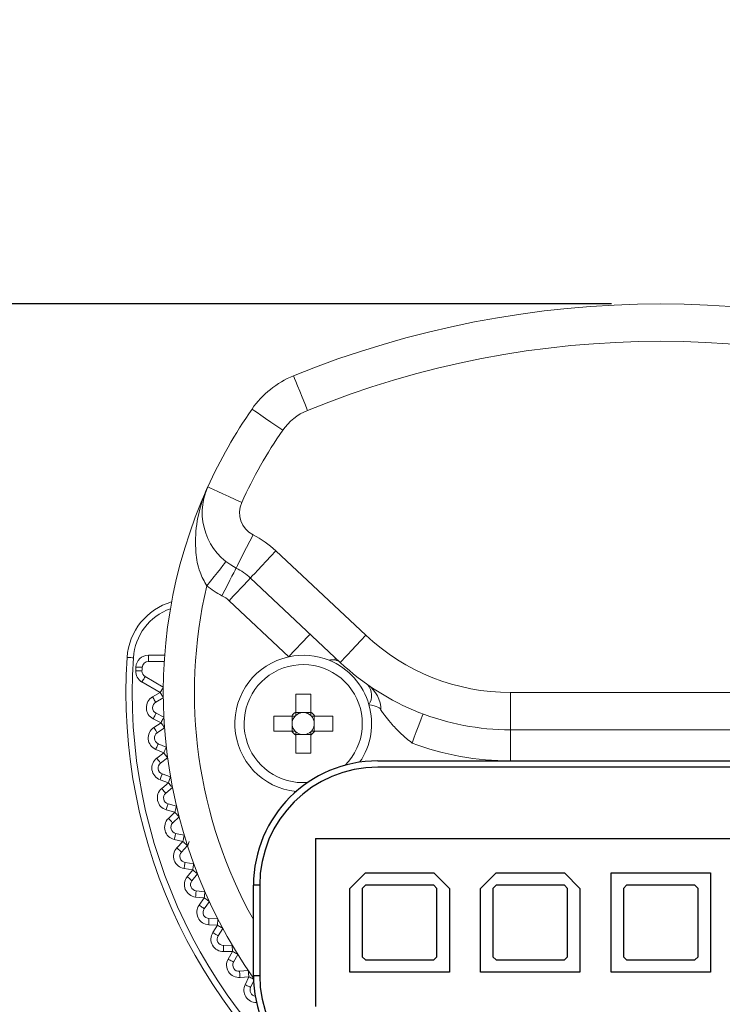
# Model space of a CAD drawing. Header units: inches. Extents: x -1.7 to 17.2, y -0.2 to 9.6.
# Tile 4 of 7: x 1 to 1.9, y 3 to 4.3. Entities that reach past the tile are written whole.
import ezdxf

# ---------------------------------------------------------------- set-up
doc = ezdxf.new("R2010")
doc.units = ezdxf.units.IN
doc.header["$MEASUREMENT"] = 0
doc.layers.add('DIMENSIONS', color=1, linetype='Continuous')
doc.styles.get("Standard").update_dxf_attribs({"font": 'Arial.ttf'})
doc.dimstyles.new('Standard .180IN', dxfattribs={"dimtxt": 0.18, "dimasz": 0.18, "dimexe": 0.18, "dimexo": 0.0625, "dimgap": 0.09, "dimtad": 0, "dimtih": 1, "dimtoh": 1, "dimdec": 5, "dimzin": 0, "dimdsep": 46, "dimlunit": 4, "dimtxsty": 'Standard', "dimcen": 0.09, "dimadec": 0, "dimazin": 0, "dimtfac": 1, "dimtdec": 5, "dimtofl": 0, "dimtmove": 0, "dimatfit": 3, "dimfxl": 1, "dimtolj": 1, "dimtzin": 0, "dimarcsym": 0})

# ---------------------------------------------------------------- blocks, each defined once
blk = doc.blocks.new('*D6')
at = {"layer": 'Defpoints', "color": 0, "transparency": 16777216}
for p in [(1.8021, 3.9113), (0.3019, 2.7895), (1.8021, 2.7895)]:
    blk.add_point(p, dxfattribs=at)
at = {"layer": 'DIMENSIONS', "color": 0, "lineweight": -2, "transparency": 16777216}
for p, q in [((0.3019, 4.0913), (0.3019, 4.2713)), ((1.7396, 3.9113), (0.1219, 3.9113)), ((1.7396, 2.7895), (0.1219, 2.7895)), ((0.3019, 2.6095), (0.3019, 2.4295))]:
    blk.add_line(p, q, dxfattribs=at)
at = {"layer": 'DIMENSIONS', "color": 0, "transparency": 16777216}
for points in [[(0.2719, 4.0913), (0.3319, 4.0913), (0.3019, 3.9113)], [(0.2719, 2.6095), (0.3319, 2.6095), (0.3019, 2.7895)]]:
    blk.add_solid(points, dxfattribs=at)
at = {"layer": 'DIMENSIONS', "color": 0, "transparency": 16777216, "char_height": 0.18, "attachment_point": 5}
for s, insert in [('\\A1;1{\\H1x;\\S1/8;}"', (0.3019, 3.6509)), ('\\A1;[28.49 mm]', (0.3019, 3.1459))]:
    blk.add_mtext(s, dxfattribs=dict(at, insert=insert))
blk = doc.blocks.new('*D7')
at = {"layer": 'Defpoints', "color": 0, "transparency": 16777216}
for p in [(-1.0976, 3.9113), (1.8021, 3.9113), (1.8021, 2.5533)]:
    blk.add_point(p, dxfattribs=at)
at = {"layer": 'DIMENSIONS', "color": 0, "lineweight": -2, "transparency": 16777216}
for p, q in [((-1.0976, 4.0913), (-1.0976, 4.2713)), ((1.7396, 3.9113), (-1.2776, 3.9113)), ((1.7396, 2.5533), (-1.2776, 2.5533)), ((-1.0976, 2.3733), (-1.0976, 2.1933))]:
    blk.add_line(p, q, dxfattribs=at)
at = {"layer": 'DIMENSIONS', "color": 0, "transparency": 16777216}
for points in [[(-1.1276, 4.0913), (-1.0676, 4.0913), (-1.0976, 3.9113)], [(-1.1276, 2.3733), (-1.0676, 2.3733), (-1.0976, 2.5533)]]:
    blk.add_solid(points, dxfattribs=at)
at = {"layer": 'DIMENSIONS', "color": 0, "transparency": 16777216, "char_height": 0.18, "attachment_point": 5}
for s, insert in [('\\A1;1{\\H1x;\\S11/32;}"', (-1.0976, 3.5328)), ('\\A1;[34.49 mm]', (-1.0976, 3.0278))]:
    blk.add_mtext(s, dxfattribs=dict(at, insert=insert))

msp = doc.modelspace()

# ---------------------------------------------------------------- linework, layer by layer
at = {"color": 0, "linetype": 'Continuous', "lineweight": 15}
for p, q in [((1.31486, 3.598677), (1.428651, 3.49183)), ((1.396318, 3.457396), (1.282527, 3.564243)), ((1.331164, 3.464579), (1.255583, 3.535548)), ((1.153385, 3.458655), (1.153385, 3.466528)), ((1.153385, 3.466528), (1.174077, 3.466528)), ((1.173534, 3.458655), (1.153385, 3.458655)), ((1.389935, 3.463389), (1.389935, 3.460098)), ((1.168366, 3.419293), (1.145308, 3.432606)), ((1.149245, 3.439423), (1.172303, 3.426111)), ((1.158723, 3.413726), (1.168366, 3.419293)), ((1.339986, 3.417325), (1.35888, 3.417325)), ((1.339986, 3.394419), (1.339986, 3.417325)), ((1.35888, 3.417325), (1.35888, 3.394419)), ((1.61187, 3.419293), (1.992329, 3.419293)), ((1.61187, 3.372058), (1.61187, 3.419293)), ((1.172303, 3.412475), (1.16266, 3.406908)), ((1.163079, 3.393047), (1.17304, 3.388072)), ((1.339986, 3.393774), (1.347393, 3.393774)), ((1.351473, 3.393774), (1.35888, 3.393774)), ((1.169523, 3.381029), (1.159561, 3.386004)), ((1.160233, 3.37489), (1.169523, 3.381029)), ((1.312039, 3.370484), (1.312039, 3.389378)), ((1.312039, 3.389378), (1.334945, 3.389378)), ((1.335589, 3.381971), (1.335589, 3.389378)), ((1.363277, 3.389378), (1.363277, 3.381971)), ((1.363922, 3.389378), (1.386827, 3.389378)), ((1.386827, 3.389378), (1.386827, 3.370484)), ((1.173863, 3.374461), (1.164574, 3.368322)), ((1.334945, 3.370484), (1.312039, 3.370484)), ((1.335589, 3.370484), (1.335589, 3.377891)), ((1.363277, 3.377891), (1.363277, 3.370484)), ((1.386827, 3.370484), (1.363922, 3.370484)), ((1.992329, 3.372058), (1.61187, 3.372058)), ((1.61187, 3.372058), (1.61187, 3.332696)), ((1.165829, 3.354512), (1.176073, 3.350147)), ((1.347393, 3.366087), (1.339986, 3.366087)), ((1.339986, 3.342536), (1.339986, 3.365442)), ((1.35888, 3.366087), (1.351473, 3.366087)), ((1.35888, 3.365442), (1.35888, 3.342536)), ((1.172987, 3.342905), (1.162743, 3.347269)), ((1.164086, 3.336216), (1.172987, 3.342905)), ((1.35888, 3.342536), (1.339986, 3.342536)), ((1.177716, 3.336611), (1.168815, 3.329922)), ((1.992329, 3.332696), (1.61187, 3.332696)), ((1.178747, 3.305059), (1.168258, 3.308797)), ((1.170266, 3.297845), (1.178747, 3.305059)), ((1.170901, 3.316213), (1.18139, 3.312475)), ((1.183848, 3.299063), (1.175366, 3.291848)), ((1.186782, 3.267631), (1.176087, 3.270729)), ((1.178277, 3.27829), (1.188972, 3.275192)), ((1.178751, 3.259917), (1.186782, 3.267631)), ((1.192235, 3.261953), (1.184205, 3.25424)), ((1.197061, 3.230755), (1.186199, 3.233202)), ((1.187928, 3.240882), (1.198791, 3.238435)), ((1.189511, 3.222571), (1.197061, 3.230755)), ((1.202848, 3.225417), (1.195298, 3.217233)), ((1.209549, 3.194568), (1.198558, 3.196354)), ((1.199821, 3.204125), (1.210812, 3.202339)), ((1.202507, 3.185943), (1.209549, 3.194568)), ((1.215647, 3.189589), (1.208605, 3.180964)), ((1.213911, 3.168153), (1.22499, 3.167033)), ((1.224199, 3.159201), (1.21312, 3.16032)), ((1.21769, 3.150166), (1.224199, 3.159201)), ((1.230586, 3.154599), (1.224078, 3.145565)), ((1.230148, 3.133097), (1.241274, 3.132648)), ((1.240957, 3.124782), (1.229831, 3.125231)), ((1.235006, 3.115371), (1.240957, 3.124782)), ((1.247611, 3.120575), (1.241659, 3.111164)), ((1.248472, 3.099085), (1.259604, 3.09931)), ((1.259763, 3.091439), (1.24863, 3.091215)), ((1.254391, 3.081686), (1.259763, 3.091439)), ((1.266658, 3.087641), (1.261286, 3.077887)), ((1.268815, 3.066242), (1.279914, 3.067138)), ((1.280548, 3.059291), (1.269449, 3.058395)), ((1.275774, 3.049232), (1.280548, 3.059291)), ((1.286626, 3.053737), (1.282887, 3.045857))]:
    msp.add_line(p, q, dxfattribs=at)
at = {"color": 0, "linetype": 'Continuous'}
for p, q in [((1.443903, 3.332696), (2.160297, 3.332696)), ((2.160297, 3.324823), (1.443903, 3.324823)), ((1.365178, 3.23429), (1.365178, 3.021734)), ((1.365178, 3.23429), (2.239022, 3.23429)), ((1.408477, 3.17131), (1.428158, 3.190992)), ((1.428158, 3.190992), (1.514755, 3.190992)), ((1.514755, 3.190992), (1.534436, 3.17131)), ((1.573798, 3.17131), (1.59348, 3.190992)), ((1.59348, 3.190992), (1.680077, 3.190992)), ((1.680077, 3.190992), (1.699758, 3.17131)), ((1.73912, 3.065032), (1.73912, 3.190992)), ((1.73912, 3.190992), (1.86508, 3.190992)), ((1.86508, 3.190992), (1.86508, 3.065032)), ((1.286453, 3.061096), (1.286453, 3.175247)), ((1.294326, 3.175247), (1.286453, 3.175247)), ((1.294326, 3.175247), (1.294326, 3.061096)), ((1.408477, 3.065032), (1.408477, 3.17131)), ((1.428158, 3.175247), (1.424222, 3.17131)), ((1.424222, 3.17131), (1.424222, 3.084713)), ((1.514755, 3.175247), (1.428158, 3.175247)), ((1.518691, 3.17131), (1.514755, 3.175247)), ((1.518691, 3.084713), (1.518691, 3.17131)), ((1.534436, 3.17131), (1.534436, 3.065032)), ((1.573798, 3.065032), (1.573798, 3.17131)), ((1.59348, 3.175247), (1.589543, 3.17131)), ((1.589543, 3.17131), (1.589543, 3.084713)), ((1.680077, 3.175247), (1.59348, 3.175247)), ((1.684013, 3.17131), (1.680077, 3.175247)), ((1.684013, 3.084713), (1.684013, 3.17131)), ((1.699758, 3.17131), (1.699758, 3.065032)), ((1.758801, 3.175247), (1.754865, 3.17131)), ((1.754865, 3.17131), (1.754865, 3.084713)), ((1.845398, 3.175247), (1.758801, 3.175247)), ((1.849335, 3.17131), (1.845398, 3.175247)), ((1.849335, 3.084713), (1.849335, 3.17131)), ((1.424222, 3.084713), (1.428158, 3.080777)), ((1.428158, 3.080777), (1.514755, 3.080777)), ((1.514755, 3.080777), (1.518691, 3.084713)), ((1.589543, 3.084713), (1.59348, 3.080777)), ((1.59348, 3.080777), (1.680077, 3.080777)), ((1.680077, 3.080777), (1.684013, 3.084713)), ((1.754865, 3.084713), (1.758801, 3.080777)), ((1.758801, 3.080777), (1.845398, 3.080777)), ((1.845398, 3.080777), (1.849335, 3.084713)), ((1.286453, 3.061096), (1.294326, 3.061096)), ((1.534436, 3.065032), (1.408477, 3.065032)), ((1.699758, 3.065032), (1.573798, 3.065032)), ((1.86508, 3.065032), (1.73912, 3.065032))]:
    msp.add_line(p, q, dxfattribs=at)
at = {"color": 0, "linetype": 'Continuous', "lineweight": 15, "flags": 128}
for points in [[(1.354928, 3.776568), (1.351454, 3.785103), (1.348114, 3.79331), (1.345035, 3.800874), (1.342337, 3.807504), (1.340122, 3.812944), (1.338477, 3.816987), (1.337463, 3.819477), (1.337121, 3.820318)], [(1.323422, 3.751326), (1.31585, 3.756578), (1.308569, 3.761628), (1.301859, 3.766283), (1.295977, 3.770362), (1.291151, 3.77371), (1.287564, 3.776198), (1.285356, 3.77773), (1.28461, 3.778248)], [(1.271621, 3.660066), (1.26323, 3.663874), (1.255161, 3.667536), (1.247725, 3.670911), (1.241207, 3.67387), (1.235858, 3.676298), (1.231884, 3.678102), (1.229436, 3.679213), (1.22861, 3.679588)], [(1.285964, 3.619011), (1.281771, 3.610806), (1.277738, 3.602916), (1.274021, 3.595644), (1.270764, 3.589271), (1.26809, 3.58404), (1.266104, 3.580153), (1.26488, 3.57776), (1.264467, 3.576952)], [(1.31486, 3.598677), (1.308552, 3.591959), (1.302487, 3.5855), (1.296897, 3.579546), (1.291997, 3.574328), (1.287976, 3.570046), (1.284988, 3.566864), (1.283148, 3.564904), (1.282527, 3.564243)], [(1.251627, 3.585173), (1.251159, 3.584578), (1.249774, 3.582818), (1.247525, 3.579959), (1.244499, 3.576111), (1.240812, 3.571423), (1.236604, 3.566074), (1.232039, 3.56027), (1.227292, 3.554234)], [(1.264467, 3.576952), (1.264123, 3.576278), (1.263104, 3.574284), (1.261448, 3.571045), (1.25922, 3.566686), (1.256506, 3.561375), (1.253409, 3.555315), (1.250048, 3.54874), (1.246553, 3.541902)], [(1.282527, 3.564243), (1.282009, 3.563691), (1.280476, 3.562058), (1.277986, 3.559407), (1.274635, 3.555838), (1.270552, 3.55149), (1.265894, 3.546529), (1.26084, 3.541146), (1.255583, 3.535548)], [(1.358108, 3.493274), (1.35759, 3.492722), (1.356057, 3.49109), (1.353567, 3.488438), (1.350216, 3.484869), (1.346133, 3.480521), (1.341475, 3.47556), (1.336421, 3.470177), (1.331164, 3.464579)], [(1.428651, 3.49183), (1.422343, 3.485112), (1.416277, 3.478653), (1.410687, 3.472699), (1.405788, 3.467481), (1.401767, 3.463199), (1.398779, 3.460017), (1.396939, 3.458058), (1.396318, 3.457396)], [(1.13439, 3.463317), (1.132858, 3.463418), (1.131384, 3.463515), (1.130026, 3.463604), (1.128836, 3.463683), (1.127859, 3.463747), (1.127133, 3.463795), (1.126686, 3.463825), (1.126535, 3.463835)], [(1.145315, 3.446568), (1.145164, 3.446574), (1.144716, 3.446593), (1.14399, 3.446623), (1.143011, 3.446663), (1.14182, 3.446713), (1.14046, 3.446769), (1.138984, 3.446831), (1.13745, 3.446894)], [(1.145522, 3.451165), (1.145371, 3.451172), (1.144924, 3.451194), (1.144197, 3.451229), (1.143219, 3.451276), (1.142028, 3.451334), (1.140668, 3.4514), (1.139193, 3.451472), (1.137659, 3.451546)], [(1.149245, 3.439423), (1.149169, 3.439292), (1.148945, 3.438904), (1.148581, 3.438274), (1.148092, 3.437426), (1.147495, 3.436393), (1.146815, 3.435215), (1.146076, 3.433936), (1.145308, 3.432606)], [(1.172303, 3.426111), (1.172227, 3.42598), (1.172003, 3.425592), (1.171639, 3.424962), (1.17115, 3.424114), (1.170553, 3.423081), (1.169873, 3.421902), (1.169134, 3.420623), (1.168366, 3.419293)], [(1.172303, 3.412475), (1.172227, 3.412606), (1.172003, 3.412994), (1.171639, 3.413624), (1.17115, 3.414472), (1.170553, 3.415505), (1.169873, 3.416684), (1.169134, 3.417963), (1.168366, 3.419293)], [(1.16266, 3.406908), (1.162584, 3.407039), (1.16236, 3.407427), (1.161996, 3.408057), (1.161507, 3.408905), (1.16091, 3.409938), (1.16023, 3.411117), (1.159491, 3.412396), (1.158723, 3.413726)], [(1.163079, 3.393047), (1.163011, 3.392912), (1.162811, 3.392511), (1.162486, 3.39186), (1.162048, 3.390984), (1.161515, 3.389917), (1.160907, 3.388699), (1.160247, 3.387378), (1.159561, 3.386004)], [(1.447839, 3.396902), (1.447585, 3.397901), (1.446827, 3.398887), (1.445573, 3.399848), (1.443841, 3.40077), (1.441653, 3.401643), (1.439037, 3.402455), (1.436026, 3.403195), (1.43266, 3.403853)], [(1.501053, 3.392201), (1.500787, 3.391493), (1.499999, 3.389397), (1.498719, 3.385992), (1.496996, 3.38141), (1.494897, 3.375827), (1.492502, 3.369457), (1.489904, 3.362545), (1.487201, 3.355357)], [(1.17304, 3.388072), (1.172973, 3.387937), (1.172772, 3.387536), (1.172447, 3.386885), (1.17201, 3.386009), (1.171477, 3.384942), (1.170869, 3.383724), (1.170209, 3.382403), (1.169523, 3.381029)], [(1.173863, 3.374461), (1.17378, 3.374588), (1.173533, 3.374961), (1.173132, 3.375568), (1.172592, 3.376385), (1.171934, 3.37738), (1.171184, 3.378516), (1.17037, 3.379748), (1.169523, 3.381029)], [(1.164574, 3.368322), (1.164491, 3.368448), (1.164244, 3.368822), (1.163843, 3.369429), (1.163303, 3.370246), (1.162645, 3.371241), (1.161895, 3.372376), (1.16108, 3.373608), (1.160233, 3.37489)], [(1.165829, 3.354512), (1.16577, 3.354373), (1.165594, 3.353961), (1.165309, 3.353291), (1.164925, 3.352391), (1.164458, 3.351293), (1.163924, 3.350041), (1.163345, 3.348682), (1.162743, 3.347269)], [(1.176073, 3.350147), (1.176014, 3.350008), (1.175838, 3.349596), (1.175553, 3.348927), (1.175169, 3.348026), (1.174701, 3.346929), (1.174168, 3.345676), (1.173589, 3.344318), (1.172987, 3.342905)], [(1.177716, 3.336611), (1.177626, 3.336732), (1.177356, 3.33709), (1.176919, 3.337672), (1.176331, 3.338455), (1.175615, 3.339408), (1.174797, 3.340496), (1.17391, 3.341677), (1.172987, 3.342905)], [(1.168815, 3.329922), (1.168724, 3.330043), (1.168455, 3.330401), (1.168018, 3.330983), (1.16743, 3.331766), (1.166713, 3.332719), (1.165895, 3.333807), (1.165008, 3.334988), (1.164086, 3.336216)], [(1.170901, 3.316213), (1.170851, 3.31607), (1.1707, 3.315648), (1.170456, 3.314963), (1.170127, 3.314041), (1.169727, 3.312917), (1.16927, 3.311635), (1.168774, 3.310244), (1.168258, 3.308797)], [(1.18139, 3.312475), (1.181339, 3.312332), (1.181189, 3.31191), (1.180945, 3.311225), (1.180616, 3.310303), (1.180215, 3.309179), (1.179759, 3.307897), (1.179263, 3.306506), (1.178747, 3.305059)], [(1.183848, 3.299063), (1.18375, 3.299178), (1.18346, 3.299519), (1.182988, 3.300073), (1.182354, 3.300819), (1.181581, 3.301728), (1.180699, 3.302765), (1.179742, 3.303889), (1.178747, 3.305059)], [(1.175366, 3.291848), (1.175268, 3.291964), (1.174978, 3.292305), (1.174507, 3.292859), (1.173872, 3.293605), (1.173099, 3.294513), (1.172218, 3.29555), (1.171261, 3.296675), (1.170266, 3.297845)], [(1.178277, 3.27829), (1.178235, 3.278145), (1.17811, 3.277715), (1.177908, 3.277016), (1.177635, 3.276075), (1.177303, 3.27493), (1.176925, 3.273622), (1.176514, 3.272204), (1.176087, 3.270729)], [(1.188972, 3.275192), (1.18893, 3.275047), (1.188805, 3.274617), (1.188603, 3.273918), (1.18833, 3.272978), (1.187998, 3.271832), (1.18762, 3.270524), (1.187209, 3.269106), (1.186782, 3.267631)], [(1.192235, 3.261953), (1.19213, 3.262062), (1.19182, 3.262385), (1.191316, 3.26291), (1.190638, 3.263616), (1.189811, 3.264476), (1.188869, 3.265458), (1.187846, 3.266523), (1.186782, 3.267631)], [(1.184205, 3.25424), (1.1841, 3.254349), (1.18379, 3.254672), (1.183286, 3.255197), (1.182607, 3.255903), (1.181781, 3.256763), (1.180838, 3.257745), (1.179815, 3.25881), (1.178751, 3.259917)], [(1.187928, 3.240882), (1.187895, 3.240734), (1.187797, 3.240297), (1.187637, 3.239588), (1.187422, 3.238633), (1.18716, 3.237469), (1.186861, 3.236141), (1.186536, 3.2347), (1.186199, 3.233202)], [(1.198791, 3.238435), (1.198758, 3.238288), (1.198659, 3.237851), (1.1985, 3.237141), (1.198285, 3.236186), (1.198022, 3.235022), (1.197723, 3.233694), (1.197399, 3.232254), (1.197061, 3.230755)], [(1.202848, 3.225417), (1.202737, 3.22552), (1.202407, 3.225824), (1.201873, 3.226317), (1.201153, 3.226981), (1.200276, 3.22779), (1.199276, 3.228713), (1.19819, 3.229714), (1.197061, 3.230755)], [(1.195298, 3.217233), (1.195186, 3.217336), (1.194857, 3.21764), (1.194322, 3.218133), (1.193603, 3.218797), (1.192726, 3.219606), (1.191726, 3.220528), (1.19064, 3.22153), (1.189511, 3.222571)], [(1.199821, 3.204125), (1.199797, 3.203975), (1.199725, 3.203533), (1.199608, 3.202815), (1.199451, 3.201849), (1.19926, 3.200671), (1.199042, 3.199328), (1.198805, 3.19787), (1.198558, 3.196354)], [(1.210812, 3.202339), (1.210787, 3.202189), (1.210716, 3.201747), (1.210599, 3.201029), (1.210442, 3.200063), (1.21025, 3.198885), (1.210032, 3.197542), (1.209795, 3.196084), (1.209549, 3.194568)], [(1.215647, 3.189589), (1.21553, 3.189685), (1.215183, 3.189968), (1.214619, 3.190428), (1.213861, 3.191047), (1.212937, 3.191802), (1.211883, 3.192663), (1.210739, 3.193597), (1.209549, 3.194568)], [(1.208605, 3.180964), (1.208488, 3.18106), (1.208141, 3.181343), (1.207577, 3.181803), (1.206819, 3.182422), (1.205895, 3.183177), (1.20484, 3.184038), (1.203696, 3.184972), (1.202507, 3.185943)], [(1.213911, 3.168153), (1.213896, 3.168002), (1.213851, 3.167556), (1.213778, 3.166833), (1.21368, 3.165858), (1.21356, 3.164672), (1.213423, 3.163317), (1.213275, 3.161848), (1.21312, 3.16032)], [(1.22499, 3.167033), (1.224975, 3.166883), (1.22493, 3.166437), (1.224856, 3.165713), (1.224758, 3.164739), (1.224638, 3.163552), (1.224501, 3.162198), (1.224353, 3.160729), (1.224199, 3.159201)], [(1.230586, 3.154599), (1.230463, 3.154687), (1.2301, 3.154949), (1.22951, 3.155375), (1.228715, 3.155947), (1.227747, 3.156644), (1.226643, 3.15744), (1.225445, 3.158303), (1.224199, 3.159201)], [(1.224078, 3.145565), (1.223955, 3.145653), (1.223591, 3.145915), (1.223001, 3.14634), (1.222207, 3.146912), (1.221239, 3.14761), (1.220134, 3.148405), (1.218936, 3.149268), (1.21769, 3.150166)], [(1.230148, 3.133097), (1.230142, 3.132946), (1.230124, 3.132498), (1.230095, 3.131771), (1.230055, 3.130793), (1.230007, 3.129601), (1.229952, 3.128241), (1.229893, 3.126765), (1.229831, 3.125231)], [(1.241274, 3.132648), (1.241268, 3.132497), (1.24125, 3.13205), (1.24122, 3.131323), (1.241181, 3.130345), (1.241133, 3.129153), (1.241078, 3.127793), (1.241019, 3.126317), (1.240957, 3.124782)], [(1.247611, 3.120575), (1.247483, 3.120656), (1.247104, 3.120895), (1.246489, 3.121284), (1.245662, 3.121807), (1.244653, 3.122445), (1.243503, 3.123172), (1.242255, 3.123962), (1.240957, 3.124782)], [(1.241659, 3.111164), (1.241532, 3.111245), (1.241153, 3.111484), (1.240538, 3.111873), (1.239711, 3.112396), (1.238702, 3.113034), (1.237552, 3.113761), (1.236304, 3.114551), (1.235006, 3.115371)], [(1.248472, 3.099085), (1.248475, 3.098934), (1.248484, 3.098486), (1.248498, 3.097759), (1.248518, 3.09678), (1.248542, 3.095587), (1.24857, 3.094227), (1.248599, 3.09275), (1.24863, 3.091215)], [(1.259604, 3.09931), (1.259607, 3.099158), (1.259616, 3.098711), (1.259631, 3.097983), (1.259651, 3.097004), (1.259675, 3.095812), (1.259702, 3.094451), (1.259732, 3.092974), (1.259763, 3.091439)], [(1.261286, 3.077887), (1.261154, 3.07796), (1.260761, 3.078177), (1.260124, 3.078528), (1.259267, 3.079), (1.258222, 3.079575), (1.257029, 3.080232), (1.255736, 3.080945), (1.254391, 3.081686)], [(1.266658, 3.087641), (1.266526, 3.087714), (1.266133, 3.08793), (1.265496, 3.088281), (1.264639, 3.088753), (1.263594, 3.089329), (1.262402, 3.089985), (1.261108, 3.090698), (1.259763, 3.091439)], [(1.268815, 3.066242), (1.268828, 3.066092), (1.268864, 3.065645), (1.268922, 3.06492), (1.269001, 3.063944), (1.269097, 3.062755), (1.269206, 3.061398), (1.269325, 3.059926), (1.269449, 3.058395)], [(1.279914, 3.067138), (1.279926, 3.066988), (1.279962, 3.066541), (1.280021, 3.065816), (1.2801, 3.06484), (1.280196, 3.063651), (1.280305, 3.062294), (1.280424, 3.060822), (1.280548, 3.059291)], [(1.286522, 3.056457), (1.286461, 3.056485), (1.285577, 3.056905), (1.284499, 3.057416), (1.283269, 3.058), (1.281935, 3.058633), (1.280548, 3.059291)], [(1.282887, 3.045857), (1.28275, 3.045922), (1.282345, 3.046114), (1.281688, 3.046426), (1.280803, 3.046845), (1.279726, 3.047357), (1.278496, 3.04794), (1.277162, 3.048573), (1.275774, 3.049232)]]:
    msp.add_lwpolyline(points, dxfattribs=at)
at = {"color": 0, "linetype": 'Continuous', "lineweight": 15}
for centre, radius, start, end in [((1.8021, 2.677936), 1.233386, 67.852408, 112.147592), ((1.8021, 2.677936), 1.186151, 67.852408, 112.147592), ((1.381639, 3.710944), 0.118087, 112.147592, 145.25307), ((1.8021, 3.419293), 0.629797, 145.25307, 155.587744), ((1.381639, 3.710944), 0.070852, 112.147592, 145.25307), ((1.8021, 3.419293), 0.582562, 145.25307, 155.587744), ((1.8021, 3.419293), 0.629797, 155.587744, 215.046151), ((1.300296, 3.647051), 0.078725, 155.587744, 242.927904), ((1.300296, 3.647051), 0.03149, 155.587744, 242.927904), ((1.228639, 3.506853), 0.125959, 46.802582, 62.927904), ((1.228639, 3.506853), 0.078725, 46.802582, 62.927904), ((1.8021, 3.419293), 0.590435, 166.788562, 209.151668), ((1.300296, 3.647051), 0.118087, 231.813597, 242.927904), ((1.228639, 3.506853), 0.039362, 46.802582, 62.927904), ((1.205089, 3.458655), 0.078725, 106.393549, 176.227816), ((1.205089, 3.458655), 0.070852, 109.614203, 176.227816), ((1.61187, 3.686957), 0.267664, 226.802582, 270), ((1.153385, 3.450783), 0.015745, 90, 177.220933), ((1.349433, 3.379931), 0.086597, 67.762002, 102.179046), ((1.8021, 3.419293), 0.677032, 176.227816, 235.37277), ((1.8021, 3.419293), 0.669159, 176.227816, 235.258411), ((1.153385, 3.450783), 0.007872, 90, 177.220933), ((1.349433, 3.379931), 0.086597, 102.179046, 263.95187), ((1.349433, 3.379931), 0.074788, 315.08545, 274.464838), ((1.386681, 3.445205), 0.01554, 51.674379, 106.734411), ((1.349433, 3.379931), 0.086597, 16.036576, 67.762002), ((1.61187, 3.686957), 0.314899, 226.802582, 270), ((1.153181, 3.446241), 0.015745, 177.622005, 240), ((1.8021, 3.419293), 0.665223, 177.220933, 177.622005), ((1.153181, 3.446241), 0.007872, 177.622005, 240), ((1.8021, 3.419293), 0.657351, 177.220933, 177.622005), ((1.408477, 3.396902), 0.039362, 0, 54.960917), ((1.413656, 3.41535), 0.022211, 328.827414, 38.34614), ((1.166596, 3.40009), 0.015745, 120, 243.461538), ((1.166596, 3.40009), 0.007872, 120, 243.461538), ((1.349433, 3.379931), 0.017296, 123.105627, 146.894373), ((1.349433, 3.379931), 0.013993, 98.382576, 132.462342), ((1.349433, 3.379931), 0.013993, 81.617424, 98.382576), ((1.349433, 3.379931), 0.013993, 47.537658, 81.617424), ((1.349433, 3.379931), 0.017296, 33.105627, 56.894373), ((1.349433, 3.379931), 0.086597, 325.598417, 16.036576), ((1.349433, 3.379931), 0.013993, 171.617424, 188.382576), ((1.349433, 3.379931), 0.013993, 137.537658, 171.617424), ((1.349433, 3.379931), 0.013993, 132.462342, 137.537658), ((1.349433, 3.379931), 0.013993, 42.462342, 47.537658), ((1.349433, 3.379931), 0.013993, 8.382576, 42.462342), ((1.349433, 3.379931), 0.013993, 351.617424, 8.382576), ((1.168915, 3.361754), 0.015745, 123.461538, 246.923077), ((1.168915, 3.361754), 0.007872, 123.461538, 246.923077), ((1.349433, 3.379931), 0.017296, 213.105627, 236.894373), ((1.349433, 3.379931), 0.013993, 188.382576, 222.462342), ((1.349433, 3.379931), 0.013993, 222.462342, 227.537658), ((1.349433, 3.379931), 0.013993, 227.537658, 261.617424), ((1.349433, 3.379931), 0.013993, 278.382576, 312.462342), ((1.349433, 3.379931), 0.013993, 312.462342, 317.537658), ((1.349433, 3.379931), 0.017296, 303.105627, 326.894373), ((1.349433, 3.379931), 0.013993, 317.537658, 351.617424), ((1.349433, 3.379931), 0.013993, 261.617424, 278.382576), ((1.61187, 3.686957), 0.354261, 249.395642, 270), ((1.173544, 3.323629), 0.015745, 126.923077, 250.384615), ((1.173544, 3.323629), 0.007872, 126.923077, 250.384615), ((1.180467, 3.285852), 0.015745, 130.384615, 253.846154), ((1.180467, 3.285852), 0.007872, 130.384615, 253.846154), ((1.189658, 3.248562), 0.015745, 133.846154, 257.307692), ((1.189658, 3.248562), 0.007872, 133.846154, 257.307692), ((1.197061, 3.230755), 0.007872, 317.307692, 0), ((1.201084, 3.211895), 0.015745, 137.307692, 260.769231), ((1.201084, 3.211895), 0.007872, 137.307692, 260.769231), ((1.214703, 3.175985), 0.015745, 140.769231, 264.230769), ((1.214703, 3.175985), 0.007872, 140.769231, 264.230769), ((1.230465, 3.140963), 0.015745, 144.230769, 267.692308), ((1.230465, 3.140963), 0.007872, 144.230769, 267.692308), ((1.248313, 3.106956), 0.015745, 147.692308, 271.153846), ((1.248313, 3.106956), 0.007872, 147.692308, 271.153846), ((1.268182, 3.074089), 0.015745, 151.153846, 274.615385), ((1.268182, 3.074089), 0.007872, 151.153846, 274.615385), ((1.289999, 3.042482), 0.015745, 154.615385, 270.90543), ((1.289999, 3.042482), 0.007872, 154.615385, 260.342829)]:
    msp.add_arc(centre, radius, start, end, dxfattribs=at)
at = {"color": 0, "linetype": 'Continuous'}
for centre, radius, start, end in [((1.443903, 3.175247), 0.157449, 90, 180), ((1.443903, 3.175247), 0.149577, 90, 180), ((1.443903, 3.061096), 0.157449, 180, 270), ((1.443903, 3.061096), 0.149577, 180, 270)]:
    msp.add_arc(centre, radius, start, end, dxfattribs=at)
at = {"color": 0, "linetype": 'Continuous', "lineweight": 15}
for centre, major_axis, start_param, end_param in [((1.349433, 3.381655), (0, 0.012294), 6.11479496, 6.45157566), ((1.347709, 3.379931), (0.012294, 0), 2.9732023, 3.309983), ((1.351157, 3.379931), (0.012294, 0), 6.11479496, 6.45157566), ((1.349433, 3.378206), (0, 0.012294), 2.9732023, 3.309983)]:
    msp.add_ellipse(centre, major_axis=major_axis, ratio=0.99011591, start_param=start_param, end_param=end_param, dxfattribs=at)
for points, knots in [([(1.227292, 3.554234), (1.224199, 3.559967), (1.216904, 3.573488), (1.212301, 3.600333), (1.213369, 3.632808), (1.220473, 3.66012), (1.226722, 3.675421), (1.228552, 3.679461), (1.22861, 3.679588)], [0, 0, 0, 0, 0.14277871, 0.33674899, 0.60929789, 0.89512416, 0.99671038, 1, 1, 1, 1]), ([(1.339986, 3.394419), (1.339986, 3.394253), (1.339986, 3.393208), (1.339986, 3.391848), (1.339986, 3.390561), (1.339986, 3.390254)], [0, 0, 0, 0, 0.12607275, 0.79159958, 1, 1, 1, 1]), ([(1.35888, 3.390254), (1.35888, 3.390561), (1.35888, 3.391848), (1.35888, 3.393208), (1.35888, 3.394253), (1.35888, 3.394419)], [0, 0, 0, 0, 0.20840042, 0.87392725, 1, 1, 1, 1]), ([(1.487201, 3.355357), (1.482614, 3.359077), (1.473328, 3.366606), (1.462432, 3.378255), (1.454316, 3.388102), (1.450443, 3.393303), (1.448336, 3.3962), (1.448062, 3.396587), (1.447839, 3.396902)], [0, 0, 0, 0, 0.23381718, 0.47326375, 0.67255848, 0.84250222, 0.87188806, 1, 1, 1, 1]), ([(1.33911, 3.389378), (1.338803, 3.389378), (1.337516, 3.389378), (1.336156, 3.389378), (1.335111, 3.389378), (1.334945, 3.389378)], [0, 0, 0, 0, 0.20840043, 0.87392727, 1, 1, 1, 1]), ([(1.363922, 3.389378), (1.363755, 3.389378), (1.362711, 3.389378), (1.36135, 3.389378), (1.360063, 3.389378), (1.359756, 3.389378)], [0, 0, 0, 0, 0.12607273, 0.79159957, 1, 1, 1, 1]), ([(1.334945, 3.370484), (1.335111, 3.370484), (1.336156, 3.370484), (1.337516, 3.370484), (1.338803, 3.370484), (1.33911, 3.370484)], [0, 0, 0, 0, 0.12607273, 0.79159957, 1, 1, 1, 1]), ([(1.339986, 3.369608), (1.339986, 3.369301), (1.339986, 3.368014), (1.339986, 3.366653), (1.339986, 3.365609), (1.339986, 3.365442)], [0, 0, 0, 0, 0.20840041, 0.87392724, 1, 1, 1, 1]), ([(1.35888, 3.365442), (1.35888, 3.365609), (1.35888, 3.366653), (1.35888, 3.368014), (1.35888, 3.369301), (1.35888, 3.369608)], [0, 0, 0, 0, 0.12607276, 0.79159959, 1, 1, 1, 1]), ([(1.359756, 3.370484), (1.360063, 3.370484), (1.36135, 3.370484), (1.362711, 3.370484), (1.363755, 3.370484), (1.363922, 3.370484)], [0, 0, 0, 0, 0.20840043, 0.87392727, 1, 1, 1, 1])]:
    msp.add_open_spline(points, degree=3, knots=knots, dxfattribs=at)

# ---------------------------------------------------------------- dimensions: what is measured, and where the dimension line sits
at = {"layer": 'DIMENSIONS'}
for base, p1, p2, picture, middle in [((-1.097586, 3.911322), (1.8021, 2.553322), (1.8021, 3.911322), '*D7', (-1.097586, 3.232322)), ((0.301856, 2.789496), (1.8021, 3.911322), (1.8021, 2.789496), '*D6', (0.301856, 3.350409))]:
    dim = msp.add_linear_dim(base=base, p1=p1, p2=p2, angle=90, dimstyle='Standard .180IN', override={"dimpost": '\\X'}, dxfattribs=at)
    dim.commit()
    dim.dimension.update_dxf_attribs({"geometry": picture, "text_midpoint": middle, "dimtype": 160})

doc.saveas('drawing.dxf')
